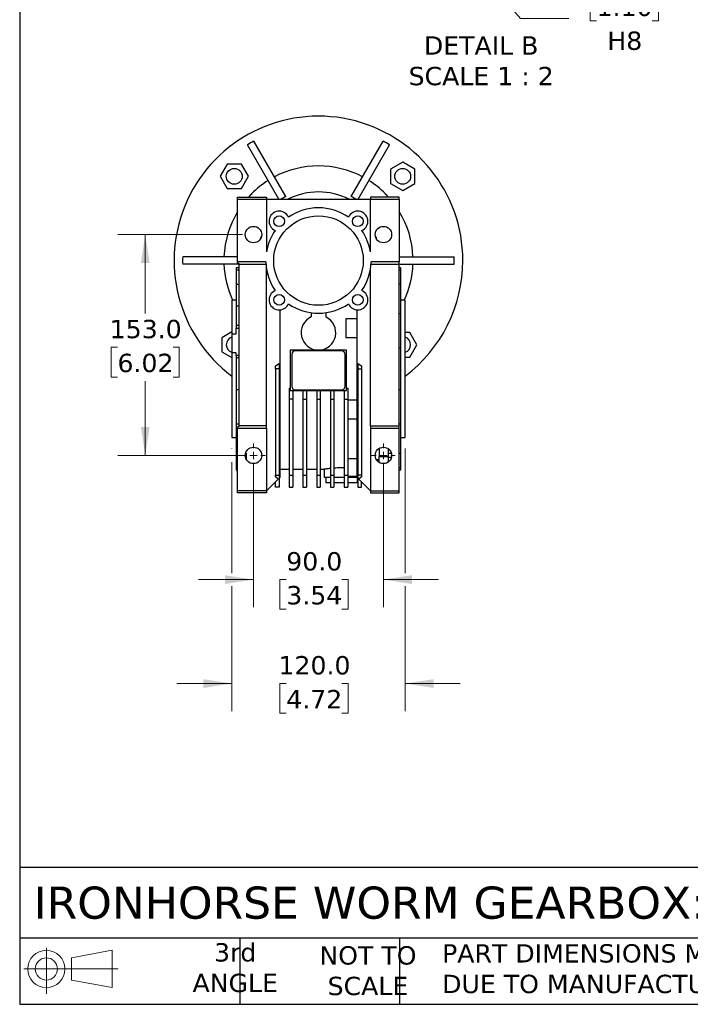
# Model space of a CAD drawing. Header units: millimetres. Extents: x 38 to 1638, y 38 to 1257.
# Tile 1 of 12: x 38 to 503, y 38 to 720. Entities that reach past the tile are written whole.
import ezdxf

# ---------------------------------------------------------------- set-up
doc = ezdxf.new("R2010")
doc.units = ezdxf.units.MM
doc.header["$LTSCALE"] = 6
doc.linetypes.add('SLD-Solid', pattern=[0])
doc.layers.add('TEXT', color=140, linetype='SLD-Solid', lineweight=25)
doc.styles.add('SLDTEXTSTYLE0', font='VERDANA.TTF')
doc.dimstyles.new('SLDDIMSTYLE10', dxfattribs={"dimtxt": 12.948047, "dimasz": 19.812, "dimexe": 0, "dimexo": 0.0625, "dimgap": 3.237012, "dimtad": 0, "dimtih": 1, "dimtoh": 1, "dimlfac": 0.333333, "dimrnd": 1e-09, "dimzin": 4, "dimdsep": 46, "dimtxsty": 'SLDTEXTSTYLE0', "dimsah": 1, "dimcen": 0, "dimadec": 0, "dimazin": 1, "dimtfac": 1, "dimtofl": 0, "dimtmove": 0, "dimatfit": 3, "dimfxl": 0, "dimfrac": 2, "dimtolj": 1, "dimtzin": 12, "dimarcsym": 0})
doc.dimstyles.new('SLDDIMSTYLE2', dxfattribs={"dimtxt": 12.948047, "dimasz": 19.812, "dimexe": 0, "dimexo": 0.0625, "dimgap": 3.237012, "dimtad": 0, "dimtih": 1, "dimtoh": 1, "dimrnd": 1e-09, "dimzin": 4, "dimdsep": 46, "dimtxsty": 'SLDTEXTSTYLE0', "dimsah": 1, "dimcen": 0.09, "dimadec": 0, "dimazin": 1, "dimtfac": 1, "dimtmove": 0, "dimatfit": 0, "dimfxl": 0, "dimfrac": 2, "dimtolj": 1, "dimtzin": 12, "dimarcsym": 0})
doc.dimstyles.new('SLDDIMSTYLE5', dxfattribs={"dimtxt": 12.948047, "dimasz": 19.812, "dimexe": 0, "dimexo": 0.0625, "dimgap": 3.237012, "dimtad": 0, "dimtih": 1, "dimtoh": 1, "dimrnd": 1e-09, "dimzin": 4, "dimdsep": 46, "dimtxsty": 'SLDTEXTSTYLE0', "dimsah": 1, "dimcen": 0.09, "dimadec": 0, "dimazin": 1, "dimtfac": 1, "dimtofl": 0, "dimtmove": 0, "dimatfit": 3, "dimfxl": 0, "dimfrac": 2, "dimtolj": 1, "dimtzin": 12, "dimarcsym": 0})

# ---------------------------------------------------------------- blocks, each defined once
blk = doc.blocks.new('Block11')
at = {"color": 7, "linetype": 'SLD-Solid', "lineweight": 18}
for p, q in [((15.53, 31.86), (15.53, 0)), ((32.88, 25), (61.05, 30.19)), ((61.05, 30.19), (61.05, 4.39)), ((32.88, 9.58), (32.88, 25)), ((0, 17.29), (65.24, 17.29)), ((32.88, 9.58), (61.05, 4.39))]:
    blk.add_line(p, q, dxfattribs=at)
for radius in [12.9, 7.71]:
    blk.add_circle((15.53, 17.29), radius, dxfattribs=at)
blk = doc.blocks.new('Block12')
at = {"color": 7, "linetype": 'Continuous'}
blk.add_blockref('Block11', (0, 0), dxfattribs=at)
blk = doc.blocks.new('_D_18')
at = {"color": 7, "linetype": 'SLD-Solid', "lineweight": 0}
for p, q in [((192.45, 571.28), (106.02, 571.28)), ((125.07, 571.28), (125.07, 516.66)), ((105.83, 493.18), (101.48, 493.18)), ((101.48, 493.18), (101.48, 472.6)), ((144.31, 493.18), (148.66, 493.18)), ((148.66, 493.18), (148.66, 472.6)), ((101.48, 472.6), (105.83, 472.6)), ((148.66, 472.6), (144.31, 472.6)), ((125.07, 418.28), (125.07, 469.7)), ((192.45, 418.28), (106.02, 418.28))]:
    blk.add_line(p, q, dxfattribs=at)
at = {"color": 7, "linetype": 'SLD-Solid', "lineweight": 18}
for points in [[(125.07, 571.28), (122.02, 551.47), (128.12, 551.47)], [(125.07, 418.28), (128.12, 438.09), (122.02, 438.09)]]:
    blk.add_solid(points, dxfattribs=at)
at = {"color": 7, "linetype": 'SLD-Solid', "lineweight": 18, "char_height": 12.7, "attachment_point": 1, "style": 'SLDTEXTSTYLE0'}
for s, insert in [('153.0', (100.45, 512.21)), ('6.02', (105.83, 488.73))]:
    blk.add_mtext(s, dxfattribs=dict(at, insert=insert))
blk = doc.blocks.new('_D_19')
at = {"color": 7, "linetype": 'SLD-Solid', "lineweight": 0}
for p, q in [((200.07, 410.66), (200.07, 313.23)), ((290.07, 410.66), (290.07, 313.23)), ((200.07, 332.28), (161.97, 332.28)), ((222.75, 332.28), (218.4, 332.28)), ((218.4, 332.28), (218.4, 311.7)), ((261.23, 332.28), (265.57, 332.28)), ((265.57, 332.28), (265.57, 311.7)), ((290.07, 332.28), (328.17, 332.28)), ((218.4, 311.7), (222.75, 311.7)), ((265.57, 311.7), (261.23, 311.7))]:
    blk.add_line(p, q, dxfattribs=at)
at = {"color": 7, "linetype": 'SLD-Solid', "lineweight": 18}
for points in [[(200.07, 332.28), (180.26, 335.33), (180.26, 329.23)], [(290.07, 332.28), (309.88, 329.23), (309.88, 335.33)]]:
    blk.add_solid(points, dxfattribs=at)
at = {"color": 7, "linetype": 'SLD-Solid', "lineweight": 18, "char_height": 12.7, "attachment_point": 1, "style": 'SLDTEXTSTYLE0'}
for s, insert in [('90.0', (222.75, 351.31)), ('3.54', (222.75, 327.83))]:
    blk.add_mtext(s, dxfattribs=dict(at, insert=insert))
blk = doc.blocks.new('_D_20')
at = {"color": 7, "linetype": 'SLD-Solid', "lineweight": 0}
for p, q in [((185.07, 423.16), (185.07, 422.85)), ((305.07, 423.16), (305.07, 336.85)), ((185.07, 413.71), (185.07, 336.85)), ((185.07, 327.71), (185.07, 241.23)), ((305.07, 327.71), (305.07, 241.23)), ((185.07, 260.28), (146.97, 260.28)), ((222.75, 260.28), (218.4, 260.28)), ((218.4, 260.28), (218.4, 239.7)), ((261.23, 260.28), (265.57, 260.28)), ((265.57, 260.28), (265.57, 239.7)), ((305.07, 260.28), (343.17, 260.28)), ((218.4, 239.7), (222.75, 239.7)), ((265.57, 239.7), (261.23, 239.7))]:
    blk.add_line(p, q, dxfattribs=at)
at = {"color": 7, "linetype": 'SLD-Solid', "lineweight": 18}
for points in [[(185.07, 260.28), (165.26, 263.33), (165.26, 257.23)], [(305.07, 260.28), (324.88, 257.23), (324.88, 263.33)]]:
    blk.add_solid(points, dxfattribs=at)
at = {"color": 7, "linetype": 'SLD-Solid', "lineweight": 18, "char_height": 12.7, "attachment_point": 1, "style": 'SLDTEXTSTYLE0'}
for s, insert in [('120.0', (217.36, 279.31)), ('4.72', (222.75, 255.83))]:
    blk.add_mtext(s, dxfattribs=dict(at, insert=insert))
blk = doc.blocks.new('SW_CENTERMARKSYMBOL_20')
at = {"color": 0, "linetype": 'SLD-Solid', "lineweight": 18}
for p, q in [((0, 5.08), (0, 8.23)), ((-5.08, 0), (-8.23, 0)), ((0, 0), (-2.54, 0)), ((0, 0), (0, 2.54)), ((0, 0), (0, -2.54)), ((0, 0), (2.54, 0)), ((5.08, 0), (8.23, 0)), ((0, -5.08), (0, -8.23))]:
    blk.add_line(p, q, dxfattribs=at)
blk = doc.blocks.new('SW_CENTERMARKSYMBOL_21')
at = {"color": 0, "linetype": 'SLD-Solid', "lineweight": 18}
for p, q in [((0, 5.08), (0, 8.23)), ((-5.08, 0), (-8.23, 0)), ((0, 0), (-2.54, 0)), ((0, 0), (0, 2.54)), ((0, 0), (0, -2.54)), ((0, 0), (2.54, 0)), ((5.08, 0), (8.23, 0)), ((0, -5.08), (0, -8.23))]:
    blk.add_line(p, q, dxfattribs=at)
blk = doc.blocks.new('_D_26')
at = {"color": 7, "linetype": 'SLD-Solid', "lineweight": 0}
for p, q in [((329.61, 784.85), (385.05, 721.04)), ((437.68, 739.84), (433.34, 739.84)), ((433.34, 739.84), (433.34, 719.26)), ((476.16, 739.84), (480.51, 739.84)), ((480.51, 739.84), (480.51, 719.26)), ((385.05, 721.04), (418.38, 721.04)), ((433.34, 719.26), (437.68, 719.26)), ((480.51, 719.26), (476.16, 719.26))]:
    blk.add_line(p, q, dxfattribs=at)
at = {"color": 7, "linetype": 'SLD-Solid', "lineweight": 18}
blk.add_solid([(329.61, 784.85), (340.3, 767.89), (344.9, 771.89)], dxfattribs=at)
at = {"color": 7, "linetype": 'SLD-Solid', "lineweight": 18, "char_height": 12.7, "attachment_point": 1, "style": 'SLDTEXTSTYLE0'}
for s, insert in [('%%c', (427.91, 758.87)), ('28.0', (447.46, 758.87)), ('1.10', (437.68, 735.39)), ('H8', (445.17, 711.91))]:
    blk.add_mtext(s, dxfattribs=dict(at, insert=insert))

msp = doc.modelspace()

# ---------------------------------------------------------------- linework, layer by layer
for p, q in [((222.388, 597.566), (200.204, 635.991)), ((267.752, 597.566), (289.937, 635.991)), ((217.646, 595.78), (195.874, 633.491)), ((272.494, 595.78), (294.267, 633.491)), ((303.406, 621.431), (294.906, 616.524)), ((311.906, 616.524), (303.406, 621.431)), ((181.826, 620.116), (176.919, 611.616)), ((191.641, 620.116), (181.826, 620.116)), ((196.549, 611.616), (191.641, 620.116)), ((294.906, 616.524), (294.906, 606.709)), ((311.906, 606.709), (311.906, 616.524)), ((176.919, 611.616), (181.826, 603.116)), ((191.641, 603.116), (196.549, 611.616)), ((181.826, 603.116), (191.641, 603.116)), ((294.906, 606.709), (303.406, 601.801)), ((303.406, 601.801), (311.906, 606.709)), ((189.06, 595.78), (189.06, 597.28)), ((189.06, 597.28), (209.07, 597.28)), ((189.06, 552.28), (189.06, 595.78)), ((189.06, 595.78), (209.07, 595.78)), ((198.265, 599.116), (196.535, 597.28)), ((209.07, 597.28), (209.07, 595.78)), ((209.07, 595.78), (209.07, 559.301)), ((209.07, 595.78), (281.07, 595.78)), ((222.388, 597.566), (222.406, 597.535)), ((267.734, 597.535), (267.752, 597.566)), ((281.07, 597.28), (281.07, 595.78)), ((301.07, 597.28), (281.07, 597.28)), ((281.07, 559.301), (281.07, 595.78)), ((281.07, 595.78), (301.07, 595.78)), ((293.606, 597.28), (291.875, 599.116)), ((301.07, 595.78), (301.07, 597.28)), ((301.07, 595.78), (301.07, 552.28)), ((205.07, 568.564), (205.07, 569.53)), ((205.484, 569.53), (205.07, 569.53)), ((285.07, 569.53), (284.656, 569.53)), ((285.07, 569.53), (285.07, 568.564)), ((189.06, 555.78), (151.007, 555.78)), ((301.07, 555.78), (339.133, 555.78)), ((190.07, 550.78), (151.007, 550.78)), ((190.07, 548.245), (188.07, 548.245)), ((188.07, 548.245), (188.07, 546.778)), ((188.07, 546.778), (190.07, 546.778)), ((188.07, 546.778), (188.07, 536.793)), ((189.06, 551.79), (189.06, 552.28)), ((208.584, 552.28), (189.06, 552.28)), ((190.07, 550.78), (189.06, 551.79)), ((190.07, 550.78), (208.656, 550.78)), ((190.07, 438.78), (190.07, 550.78)), ((208.87, 548.61), (208.87, 438.68)), ((281.07, 543.78), (281.07, 547.259)), ((281.484, 550.78), (301.07, 550.78)), ((301.07, 552.28), (281.556, 552.28)), ((301.07, 550.78), (301.07, 552.28)), ((301.07, 438.78), (301.07, 550.78)), ((301.07, 550.78), (339.133, 550.78)), ((302.07, 548.28), (301.07, 548.28)), ((301.07, 546.816), (302.07, 546.816)), ((302.07, 546.816), (302.07, 548.28)), ((302.07, 536.813), (302.07, 546.816)), ((209.07, 543.78), (209.828, 543.78)), ((209.07, 438.68), (209.07, 543.78)), ((280.312, 543.78), (281.07, 543.78)), ((281.07, 438.78), (281.07, 543.78)), ((190.07, 536.793), (188.07, 536.793)), ((188.07, 536.793), (188.07, 521.862)), ((302.07, 536.813), (301.07, 536.813)), ((302.07, 516.671), (302.07, 536.813)), ((188.07, 525.78), (185.07, 525.78)), ((185.07, 525.78), (185.07, 502.453)), ((305.07, 525.78), (302.07, 525.78)), ((305.07, 430.78), (305.07, 525.78)), ((188.07, 521.862), (190.07, 521.862)), ((188.07, 521.862), (188.07, 508.355)), ((218.57, 403.28), (218.57, 519.094)), ((271.57, 519.094), (271.57, 403.28)), ((240.07, 517.124), (240.07, 514.189)), ((250.07, 517.124), (250.07, 514.189)), ((271.57, 512.907), (264.07, 512.907)), ((264.07, 512.907), (264.07, 499.907)), ((301.07, 516.671), (302.07, 516.671)), ((302.07, 492.523), (302.07, 516.671)), ((190.07, 508.355), (188.07, 508.355)), ((188.07, 508.355), (188.07, 506.504)), ((188.07, 506.504), (190.07, 506.504)), ((188.07, 502.453), (188.07, 506.504)), ((185.07, 503.798), (178.234, 499.851)), ((178.234, 499.851), (178.234, 490.036)), ((185.07, 502.453), (185.07, 489.295)), ((185.07, 502.453), (188.07, 502.453)), ((264.07, 499.907), (271.57, 499.907)), ((308.314, 503.444), (305.07, 503.444)), ((313.221, 494.944), (308.314, 503.444)), ((225.57, 491.23), (225.57, 463.279)), ((264.57, 491.23), (225.57, 491.23)), ((264.57, 463.279), (264.57, 491.23)), ((302.07, 492.523), (301.07, 492.523)), ((302.07, 464.037), (302.07, 492.523)), ((308.314, 486.444), (313.221, 494.944)), ((178.234, 490.036), (185.07, 486.089)), ((188.07, 489.295), (185.07, 489.295)), ((185.07, 489.295), (185.07, 430.78)), ((188.07, 487.51), (188.07, 489.295)), ((190.07, 487.51), (188.07, 487.51)), ((188.07, 487.51), (188.07, 485.81)), ((190.07, 485.81), (188.07, 485.81)), ((188.07, 485.81), (188.07, 464.028)), ((226.57, 488.28), (226.57, 466.28)), ((261.07, 490.78), (229.07, 490.78)), ((263.57, 466.28), (263.57, 488.28)), ((305.07, 486.444), (308.314, 486.444)), ((215.32, 480.445), (217.82, 481.888)), ((215.32, 478.28), (215.32, 480.445)), ((217.82, 478.28), (215.32, 478.28)), ((215.32, 478.28), (215.32, 404.565)), ((217.82, 481.888), (217.82, 478.28)), ((217.82, 478.28), (217.82, 404.565)), ((272.32, 481.888), (274.82, 480.445)), ((272.32, 481.888), (272.32, 478.28)), ((272.32, 478.28), (274.82, 478.28)), ((272.32, 478.28), (272.32, 404.565)), ((274.82, 480.445), (274.82, 478.28)), ((274.82, 478.28), (274.82, 404.565)), ((188.07, 464.028), (190.07, 464.028)), ((188.07, 464.028), (188.07, 439.922)), ((224.82, 464.949), (225.57, 464.949)), ((224.82, 464.949), (224.82, 457.35)), ((229.07, 463.78), (261.07, 463.78)), ((264.57, 464.949), (265.32, 464.949)), ((265.32, 464.949), (265.32, 457.35)), ((301.07, 464.037), (302.07, 464.037)), ((302.07, 439.889), (302.07, 464.037)), ((227.32, 457.35), (224.82, 457.35)), ((224.82, 457.35), (224.82, 404.565)), ((225.57, 463.279), (227.32, 463.279)), ((227.32, 463.279), (227.32, 457.35)), ((227.32, 463.23), (234.32, 463.23)), ((227.32, 457.35), (227.32, 404.565)), ((234.32, 463.279), (236.82, 463.279)), ((234.32, 463.279), (234.32, 457.35)), ((234.32, 457.35), (236.82, 457.35)), ((234.32, 457.35), (234.32, 404.565)), ((236.82, 463.279), (236.82, 457.35)), ((236.82, 463.23), (243.82, 463.23)), ((236.82, 457.35), (236.82, 404.565)), ((243.82, 463.279), (243.82, 457.35)), ((243.82, 463.279), (246.32, 463.279)), ((243.82, 457.35), (246.32, 457.35)), ((243.82, 457.35), (243.82, 404.565)), ((246.32, 463.279), (246.32, 457.35)), ((246.32, 463.23), (253.32, 463.23)), ((246.32, 457.35), (246.32, 404.565)), ((253.32, 463.279), (255.82, 463.279)), ((253.32, 463.279), (253.32, 457.35)), ((253.32, 457.35), (253.32, 404.565)), ((253.32, 457.35), (255.82, 457.35)), ((255.82, 463.279), (255.82, 457.35)), ((255.82, 463.23), (262.82, 463.23)), ((255.82, 457.35), (255.82, 404.565)), ((262.82, 463.279), (262.82, 457.35)), ((262.82, 463.279), (264.57, 463.279)), ((262.82, 457.35), (262.82, 404.565)), ((262.82, 457.35), (265.32, 457.35)), ((265.32, 457.35), (265.32, 404.565)), ((271.57, 456.653), (265.32, 456.653)), ((265.32, 443.653), (271.57, 443.653)), ((190.07, 439.922), (188.07, 439.922)), ((188.07, 439.922), (188.07, 419.767)), ((189.06, 437.77), (190.07, 438.78)), ((189.06, 437.28), (189.06, 437.77)), ((189.06, 393.78), (189.06, 437.28)), ((189.06, 437.28), (209.07, 437.28)), ((208.87, 438.78), (190.07, 438.78)), ((208.87, 438.68), (209.07, 438.68)), ((209.07, 437.28), (209.07, 438.68)), ((209.07, 437.28), (209.07, 393.78)), ((281.07, 438.78), (301.07, 438.78)), ((281.07, 438.78), (281.07, 437.28)), ((281.07, 437.28), (281.07, 393.78)), ((281.07, 437.28), (301.07, 437.28)), ((302.07, 439.889), (301.07, 439.889)), ((301.07, 437.28), (301.07, 438.78)), ((301.07, 393.78), (301.07, 437.28)), ((302.07, 419.747), (302.07, 439.889)), ((185.07, 430.78), (188.07, 430.78)), ((302.07, 430.78), (305.07, 430.78)), ((287.07, 423.115), (287.07, 417.488)), ((188.07, 419.767), (189.06, 419.767)), ((188.07, 419.767), (188.07, 409.782)), ((194.578, 419.767), (195.07, 419.767)), ((195.07, 419.767), (195.07, 415.564)), ((265.32, 416.197), (271.57, 416.197)), ((287.07, 417.488), (293.57, 417.488)), ((287.07, 413.445), (287.07, 417.488)), ((293.57, 417.488), (293.57, 422.766)), ((293.57, 419.747), (295.568, 419.747)), ((293.57, 413.794), (293.57, 417.488)), ((295.584, 416.875), (293.57, 416.875)), ((301.07, 419.747), (302.07, 419.747)), ((302.07, 409.744), (302.07, 419.747)), ((189.06, 409.782), (188.07, 409.782)), ((188.07, 409.782), (188.07, 408.315)), ((287.07, 415.165), (285.308, 415.165)), ((302.07, 409.744), (301.07, 409.744)), ((302.07, 408.28), (302.07, 409.744)), ((188.07, 408.315), (189.06, 408.315)), ((215.32, 404.565), (217.82, 404.565)), ((215.32, 403.429), (215.32, 404.565)), ((217.05, 401.759), (215.32, 403.429)), ((217.82, 404.565), (217.82, 396.28)), ((217.82, 402.53), (218.57, 403.28)), ((218.57, 408.88), (224.82, 408.88)), ((224.82, 404.565), (227.32, 404.565)), ((224.82, 404.565), (224.82, 396.28)), ((227.32, 408.88), (234.32, 408.88)), ((227.32, 404.565), (227.32, 396.28)), ((234.32, 404.565), (236.82, 404.565)), ((234.32, 404.565), (234.32, 396.28)), ((236.82, 408.88), (243.82, 408.88)), ((236.82, 404.565), (236.82, 396.28)), ((243.82, 404.565), (246.32, 404.565)), ((243.82, 404.565), (243.82, 396.28)), ((246.32, 408.88), (249.109, 408.88)), ((246.32, 404.565), (246.32, 396.28)), ((249.07, 408.887), (249.07, 403.28)), ((249.07, 403.28), (253.32, 403.28)), ((250.07, 403.28), (250.07, 399.28)), ((253.32, 404.565), (255.82, 404.565)), ((253.32, 404.565), (253.32, 396.28)), ((255.82, 404.565), (255.82, 396.28)), ((255.82, 403.28), (262.82, 403.28)), ((262.82, 404.565), (265.32, 404.565)), ((262.82, 404.565), (262.82, 396.28)), ((265.32, 404.565), (265.32, 396.28)), ((265.32, 403.875), (271.57, 403.875)), ((265.32, 403.28), (271.57, 403.28)), ((271.57, 403.28), (272.32, 402.53)), ((272.07, 399.28), (272.07, 402.78)), ((274.82, 404.565), (272.32, 404.565)), ((272.32, 404.565), (272.32, 396.28)), ((274.82, 403.429), (273.091, 401.759)), ((274.82, 404.565), (274.82, 403.429)), ((301.07, 408.28), (302.07, 408.28)), ((209.07, 393.78), (217.05, 401.759)), ((215.32, 396.28), (215.32, 400.03)), ((217.82, 396.28), (215.32, 396.28)), ((224.82, 396.28), (227.32, 396.28)), ((234.32, 396.28), (236.82, 396.28)), ((243.82, 396.28), (246.32, 396.28)), ((253.32, 399.28), (250.07, 399.28)), ((253.32, 396.28), (255.82, 396.28)), ((262.82, 399.28), (255.82, 399.28)), ((262.82, 396.28), (265.32, 396.28)), ((272.07, 399.28), (265.32, 399.28)), ((272.32, 396.28), (274.82, 396.28)), ((273.091, 401.759), (281.07, 393.78)), ((274.82, 396.28), (274.82, 400.03)), ((209.07, 393.78), (189.06, 393.78)), ((189.06, 392.28), (189.06, 393.78)), ((209.07, 392.28), (189.06, 392.28)), ((209.07, 393.78), (209.07, 392.28)), ((281.07, 393.78), (281.07, 392.28)), ((281.07, 393.78), (301.07, 393.78)), ((281.07, 392.28), (301.07, 392.28)), ((301.07, 392.28), (301.07, 393.78))]:
    msp.add_line(p, q)
for centre, radius in [((186.734, 611.616), 5.5), ((303.406, 611.616), 5.5), ((245.07, 553.28), 31), ((217.847, 580.503), 3.725), ((272.294, 580.503), 3.725), ((200.07, 571.28), 5.69), ((290.07, 571.28), 5.69), ((217.847, 526.056), 3.725), ((272.294, 526.056), 3.725), ((200.07, 418.28), 5.69), ((290.07, 418.28), 5.69)]:
    msp.add_circle(centre, radius)
for centre, radius, start, end in [((245.07, 553.28), 100, 0, 233.130102), ((245.07, 553.28), 94.096, 118.477555, 121.522445), ((245.07, 553.28), 94.096, 58.477555, 61.522445), ((245.07, 553.28), 65.511, 62.187026, 117.812974), ((245.07, 553.28), 65.511, 122.187026, 135.016127), ((245.07, 553.28), 65.511, 44.983873, 57.812974), ((245.07, 553.28), 47.5, 63.474648, 116.525352), ((245.07, 553.28), 49.757, 117.120008, 121.333914), ((245.07, 553.28), 49.721, 117.117922, 121.265752), ((245.07, 553.28), 49.721, 58.734248, 62.882078), ((245.07, 553.28), 49.757, 58.666086, 62.879992), ((245.07, 553.28), 65.511, 148.756522, 177.812974), ((217.847, 580.503), 7, 23.333575, 246.666425), ((245.07, 553.28), 36.5, 55.266757, 124.733243), ((272.294, 580.503), 7, 293.333575, 156.666425), ((245.07, 553.28), 65.511, 2.187026, 31.264984), ((245.07, 553.28), 36.5, 145.266757, 170.505475), ((245.07, 553.28), 36.5, 9.494525, 34.733243), ((245.07, 553.28), 94.096, 178.477555, 181.522445), ((245.07, 553.28), 100, 306.869898, 0), ((245.07, 553.28), 94.096, 358.477555, 1.522445), ((245.07, 553.28), 65.511, 182.187026, 204.820499), ((245.07, 553.28), 36.5, 181.569944, 214.733243), ((245.07, 553.28), 36.5, 325.266757, 358.430056), ((245.07, 553.28), 65.511, 335.179501, 357.812974), ((217.847, 526.056), 7, 113.333575, 336.666425), ((272.294, 526.056), 7, 203.333575, 66.666425), ((245.07, 553.28), 36.5, 235.266757, 304.733243), ((245.07, 503.28), 12, 114.624318, 65.375682), ((186.734, 494.944), 5.5, 107.607171, 252.392829), ((303.406, 494.944), 5.5, 0, 72.392829), ((303.406, 494.944), 5.5, 287.607171, 0), ((229.07, 488.28), 2.5, 90, 180), ((261.07, 488.28), 2.5, 0, 90), ((229.07, 466.28), 2.5, 180, 270), ((261.07, 466.28), 2.5, 270, 0)]:
    msp.add_arc(centre, radius, start, end)
for points in [[(198.734, 599.116), (198.577, 599.116), (198.421, 599.116), (198.265, 599.116)], [(198.734, 599.59), (198.734, 599.432), (198.734, 599.274), (198.734, 599.116)], [(291.406, 599.116), (291.406, 599.274), (291.406, 599.432), (291.406, 599.59)], [(291.875, 599.116), (291.719, 599.116), (291.563, 599.116), (291.406, 599.116)]]:
    msp.add_open_spline(points, degree=3)
for points, knots in [([(249.109, 408.887), (249.098, 408.885), (249.056, 408.877), (249.326, 408.924), (249.904, 409.021), (250.827, 409.164), (251.953, 409.326), (252.887, 409.435), (253.32, 409.486)], [0, 0, 0, 0, 0.0647959, 0.2536398, 0.4479409, 0.6372807, 0.8319733, 1, 1, 1, 1]), ([(255.82, 409.718), (256.213, 409.749), (257.223, 409.827), (258.972, 409.901), (260.935, 409.937), (262.207, 409.912), (262.82, 409.9)], [0, 0, 0, 0, 0.18221898, 0.46874138, 0.74376361, 1, 1, 1, 1])]:
    msp.add_open_spline(points, degree=3, knots=knots)
at = {"layer": 'TEXT'}
for p, q in [((38.1, 1257.3), (38.1, 38.1)), ((1638.3, 132.757), (38.1, 132.757)), ((1638.3, 83.82), (38.1, 83.82)), ((190.5, 83.82), (190.5, 38.1)), ((301.27, 83.82), (301.27, 38.1)), ((38.1, 38.1), (1638.3, 38.1))]:
    msp.add_line(p, q, dxfattribs=at)

# ---------------------------------------------------------------- block references
at = {"color": 7, "linetype": 'Continuous', "lineweight": 0}
for name, p in [('SW_CENTERMARKSYMBOL_21', (200.07, 418.28)), ('SW_CENTERMARKSYMBOL_20', (290.07, 418.28))]:
    msp.add_blockref(name, p, dxfattribs=at)
at = {"layer": 'TEXT'}
msp.add_blockref('Block12', (41.028, 45.323), dxfattribs=at)

# ---------------------------------------------------------------- texts
at = {"color": 7, "linetype": 'Continuous', "lineweight": 0, "insert": (357.752, 708.595), "char_height": 12.7, "attachment_point": 2, "style": 'SLDTEXTSTYLE0'}
msp.add_mtext('DETAIL B^JSCALE 1 : 2', dxfattribs=at)
at = {"layer": 'TEXT', "style": 'SLDTEXTSTYLE0'}
for s, insert, char_height, attachment_point in [('IRONHORSE WORM GEARBOX: IEC-90B5, 40:1', (47.794, 119.643), 22.225, 1), ('3rd^JANGLE', (187.397, 80.451), 12.7, 2), ('NOT TO^JSCALE', (279.336, 78.334), 12.7, 2), ("PART DIMENSIONS MAY DIFFER SLIGHTLY ^JDUE TO MANUFACTURER'S VARIANCES", (330.716, 79.742), 12.7, 1)]:
    msp.add_mtext(s, dxfattribs=dict(at, insert=insert, char_height=char_height, attachment_point=attachment_point))

# ---------------------------------------------------------------- dimensions: what is measured, and where the dimension line sits
at = {"color": 7, "linetype": 'SLD-Solid', "lineweight": 18}
dim = msp.add_diameter_dim_2p(p1=(274.518, 848.257), p2=(329.609, 784.846), text='<>\\PH8', dimstyle='SLDDIMSTYLE10', dxfattribs=at)
dim.commit()
dim.dimension.update_dxf_attribs({"geometry": '_D_26', "text_midpoint": (456.922, 727.727), "dimtype": 163})
dim = msp.add_linear_dim(base=(125.07, 418.28), p1=(200.07, 571.28), p2=(200.07, 418.28), angle=90, dimstyle='SLDDIMSTYLE5', dxfattribs=at)
dim.commit()
dim.dimension.update_dxf_attribs({"geometry": '_D_18', "text_midpoint": (125.07, 493.181), "dimtype": 160})
for base, p1, p2, picture, middle in [((305.07, 260.28), (185.07, 430.78), (305.07, 430.78), '_D_20', (241.987, 260.28)), ((290.07, 332.28), (200.07, 418.28), (290.07, 418.28), '_D_19', (241.987, 332.28))]:
    dim = msp.add_linear_dim(base=base, p1=p1, p2=p2, dimstyle='SLDDIMSTYLE2', dxfattribs=at)
    dim.commit()
    dim.dimension.update_dxf_attribs({"geometry": picture, "text_midpoint": middle, "dimtype": 160})

doc.saveas('drawing.dxf')
